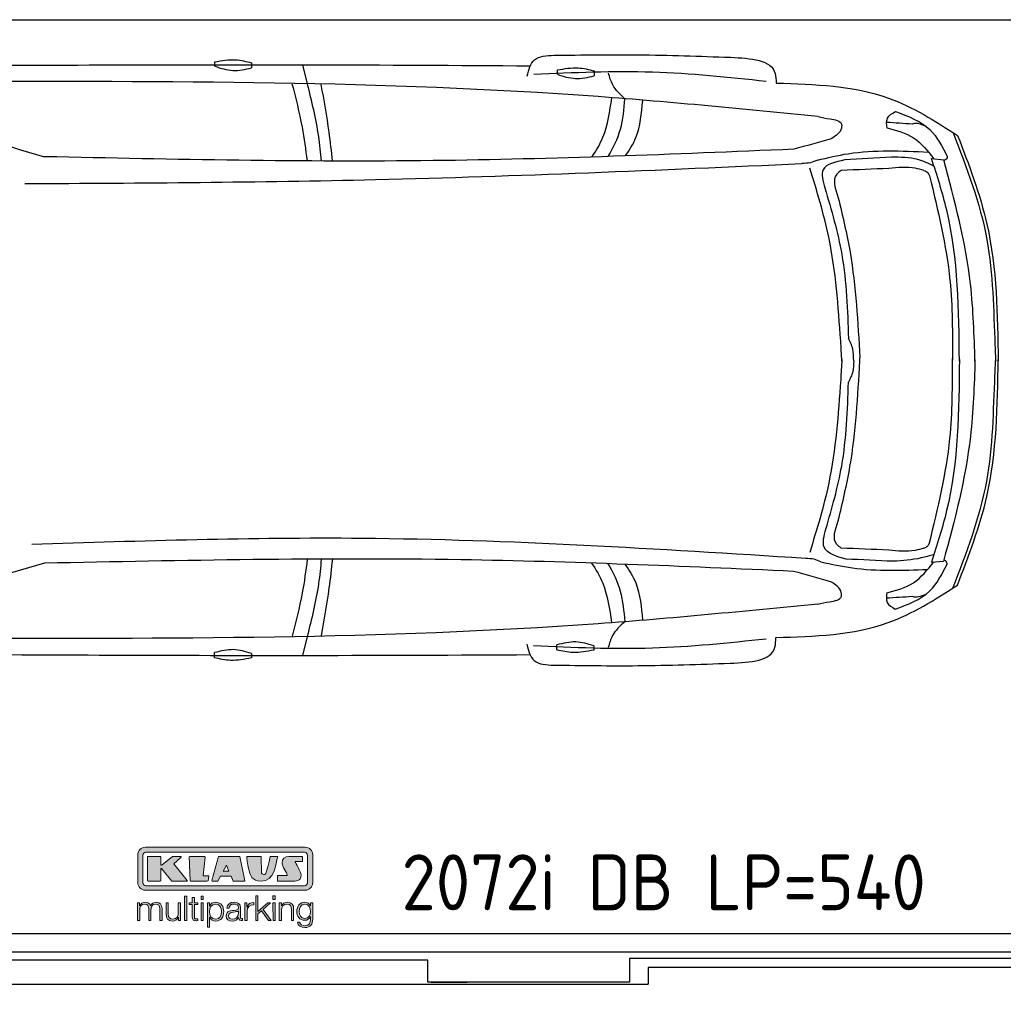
# Model space of a CAD drawing. Header units: millimetres. Extents: x 705 to 7297, y -172 to 6120.
# Tile 2 of 4: x 2917 to 5822, y -172 to 2737. Entities that reach past the tile are written whole.
import ezdxf

# ---------------------------------------------------------------- set-up
doc = ezdxf.new("R2010")
doc.units = ezdxf.units.MM
doc.layers.get('0').update_dxf_attribs({"lineweight": 25})
doc.layers.add('Car', color=10, linetype='Continuous', lineweight=25)
doc.layers.add('Logo', color=7, linetype='Continuous')
doc.styles.add('Aktuell-DIN', font='arial.ttf')

# ---------------------------------------------------------------- blocks, each defined once
blk = doc.blocks.new('KLAUS')
at = {"layer": 'Logo', "true_color": 0x7b7b7a}
h = blk.add_hatch(color=8, dxfattribs=at)
h.dxf.hatch_style = 2
edge = h.paths.add_edge_path()
edge.add_spline(control_points=[(3.6, 29.09), (2.88, 29.09), (2.3, 28.51), (2.3, 27.8), (2.3, 27.8), (2.3, 16.11), (2.3, 16.11), (2.3, 15.39), (2.88, 14.81), (3.6, 14.81), (3.6, 14.81), (71.16, 14.81), (71.16, 14.81), (71.88, 14.81), (72.46, 15.39), (72.46, 16.11), (72.46, 16.11), (72.46, 27.8), (72.46, 27.8), (72.46, 28.51), (71.88, 29.09), (71.16, 29.09), (71.16, 29.09), (3.6, 29.09), (3.6, 29.09), (3.6, 29.09), (3.6, 29.09), (3.6, 29.09)], knot_values=[0, 0, 0, 0, 1, 1, 1, 2, 2, 2, 3, 3, 3, 4, 4, 4, 5, 5, 5, 6, 6, 6, 7, 7, 7, 8, 8, 8, 9, 9, 9, 9], degree=3, periodic=0)
edge = h.paths.add_edge_path()
edge.add_spline(control_points=[(3.35, 31.23), (3.35, 31.23), (71.47, 31.23), (71.47, 31.23), (73.26, 31.23), (74.71, 29.77), (74.71, 27.99), (74.71, 27.99), (74.71, 16.17), (74.71, 16.17), (74.71, 14.38), (73.26, 12.93), (71.47, 12.93), (71.47, 12.93), (3.35, 12.93), (3.35, 12.93), (1.56, 12.93), (0.11, 14.38), (0.11, 16.17), (0.11, 16.17), (0.11, 27.99), (0.11, 27.99), (0.11, 29.77), (1.56, 31.23), (3.35, 31.23), (3.35, 31.23), (3.35, 31.23), (3.35, 31.23)], knot_values=[0, 0, 0, 0, 1, 1, 1, 2, 2, 2, 3, 3, 3, 4, 4, 4, 5, 5, 5, 6, 6, 6, 7, 7, 7, 8, 8, 8, 9, 9, 9, 9], degree=3, periodic=0)
h = blk.add_hatch(color=8, dxfattribs=at)
h.dxf.hatch_style = 2
edge = h.paths.add_edge_path()
edge.add_spline(control_points=[(4.5, 27.33), (4.5, 27.33), (9.7, 27.33), (9.7, 27.33), (9.84, 27.33), (9.96, 27.22), (9.96, 27.08), (9.96, 27.08), (9.96, 23.69), (9.96, 23.69), (9.96, 23.69), (9.94, 23.64), (10.04, 23.59), (10.14, 23.53), (10.2, 23.57), (10.2, 23.57), (10.2, 23.57), (10.51, 23.75), (10.51, 23.75), (10.51, 23.75), (14.94, 27.33), (14.94, 27.33), (14.94, 27.33), (18.41, 27.33), (18.41, 27.33), (18.41, 27.33), (18.49, 27.33), (18.56, 27.2), (18.65, 27.04), (18.53, 26.91), (18.53, 26.91), (18.53, 26.91), (15.49, 24.11), (15.49, 24.11), (15.49, 24.11), (21.14, 17.06), (21.14, 17.06), (21.14, 17.06), (21.13, 16.91), (21.13, 16.91), (21.08, 16.84), (20.99, 16.82), (20.99, 16.82), (20.99, 16.82), (14.7, 16.82), (14.7, 16.82), (14.7, 16.82), (10.26, 22.17), (10.26, 22.17), (10.26, 22.17), (10.19, 22.24), (10.08, 22.21), (9.97, 22.18), (9.96, 22.11), (9.96, 22.11), (9.96, 22.11), (9.96, 17.08), (9.96, 17.08), (9.96, 16.94), (9.84, 16.82), (9.7, 16.82), (9.7, 16.82), (4.5, 16.82), (4.5, 16.82), (4.36, 16.82), (4.25, 16.94), (4.25, 17.08), (4.25, 17.08), (4.25, 27.08), (4.25, 27.08), (4.25, 27.22), (4.36, 27.33), (4.5, 27.33), (4.5, 27.33), (4.5, 27.33), (4.5, 27.33)], knot_values=[0, 0, 0, 0, 1, 1, 1, 2, 2, 2, 3, 3, 3, 4, 4, 4, 5, 5, 5, 6, 6, 6, 7, 7, 7, 8, 8, 8, 9, 9, 9, 10, 10, 10, 11, 11, 11, 12, 12, 12, 13, 13, 13, 14, 14, 14, 15, 15, 15, 16, 16, 16, 17, 17, 17, 18, 18, 18, 19, 19, 19, 20, 20, 20, 21, 21, 21, 22, 22, 22, 23, 23, 23, 24, 24, 24, 25, 25, 25, 25], degree=3, periodic=0)
h = blk.add_hatch(color=8, dxfattribs=at)
h.dxf.hatch_style = 2
h.paths.add_polyline_path([(22.42, 17.06), (21.97, 27.15), (22.24, 27.33), (28.55, 27.33), (28.86, 26.97), (28.01, 19.08), (30.26, 19.07), (30.44, 18.95), (30.08, 16.95), (29.49, 16.82), (22.6, 16.82)])
h = blk.add_hatch(color=8, dxfattribs=at)
h.paths.add_polyline_path([(36.52, 21.01), (38.93, 21.01), (37.87, 23.57)])
h.paths.add_polyline_path([(34.52, 27.33), (43.65, 27.33), (45.76, 16.94), (45.57, 16.82), (40.83, 16.82), (39.89, 18.95), (35.42, 18.95), (34.27, 16.82), (31.78, 16.82), (31.66, 17)])
h = blk.add_hatch(color=8, dxfattribs=at)
h.dxf.hatch_style = 2
edge = h.paths.add_edge_path()
edge.add_spline(control_points=[(52.69, 27.32), (52.69, 27.32), (52.88, 20.14), (52.88, 20.14), (53.01, 19.89), (53.2, 19.77), (53.43, 19.71), (53.91, 19.59), (54.43, 19.57), (54.64, 20.03), (55.23, 21.34), (56.27, 25.45), (56.6, 27.33), (56.6, 27.33), (59.77, 27.33), (59.77, 27.33), (58.77, 23.9), (58.56, 16.82), (52.63, 16.76), (48.72, 16.72), (48.01, 19.35), (47.27, 22.24), (46.89, 23.68), (46.54, 27.33), (46.54, 27.33), (46.54, 27.33), (52.69, 27.32), (52.69, 27.32), (52.69, 27.32), (52.69, 27.32), (52.69, 27.32)], knot_values=[0, 0, 0, 0, 1, 1, 1, 2, 2, 2, 3, 3, 3, 4, 4, 4, 5, 5, 5, 6, 6, 6, 7, 7, 7, 8, 8, 8, 9, 9, 9, 10, 10, 10, 10], degree=3, periodic=0)
h = blk.add_hatch(color=8, dxfattribs=at)
h.dxf.hatch_style = 2
edge = h.paths.add_edge_path()
edge.add_spline(control_points=[(64.46, 27.33), (64.46, 27.33), (70.31, 27.33), (70.31, 27.33), (70.31, 26.52), (70.31, 26.02), (70.31, 25.12), (70.31, 25.12), (67.3, 25.12), (67.3, 25.12), (67.24, 25.04), (67.25, 25.11), (67.25, 24.91), (67.25, 24.88), (69.73, 20.38), (69.73, 19.57), (69.73, 16.4), (67.22, 16.81), (65.9, 16.82), (65.9, 16.82), (59.59, 16.82), (59.59, 16.82), (59.59, 17.76), (59.59, 18.23), (59.59, 19.14), (59.59, 19.14), (63.75, 19.14), (63.75, 19.14), (63.82, 19.22), (63.81, 19.11), (63.81, 19.31), (63.81, 20.32), (61.58, 23.06), (61.58, 24.63), (61.58, 26.33), (62.83, 27.34), (64.46, 27.33), (64.46, 27.33), (64.46, 27.33), (64.46, 27.33)], knot_values=[0, 0, 0, 0, 1, 1, 1, 2, 2, 2, 3, 3, 3, 4, 4, 4, 5, 5, 5, 6, 6, 6, 7, 7, 7, 8, 8, 8, 9, 9, 9, 10, 10, 10, 11, 11, 11, 12, 12, 12, 13, 13, 13, 13], degree=3, periodic=0)
at = {"layer": 'Logo', "true_color": 0xef7c00}
h = blk.add_hatch(color=30, dxfattribs=at)
h.dxf.hatch_style = 2
h.paths.add_polyline_path([(20.07, 0), (20.99, 0), (20.99, 10.45), (20.07, 10.45)])
h = blk.add_hatch(color=30, dxfattribs=at)
h.dxf.hatch_style = 2
edge = h.paths.add_edge_path()
edge.add_spline(control_points=[(24.22, 9.82), (24.22, 9.82), (23.3, 9.82), (23.3, 9.82), (23.3, 9.82), (23.3, 7.55), (23.3, 7.55), (23.3, 7.55), (21.98, 7.55), (21.98, 7.55), (21.98, 7.55), (21.98, 6.78), (21.98, 6.78), (21.98, 6.78), (23.3, 6.78), (23.3, 6.78), (23.3, 6.78), (23.3, 1.61), (23.3, 1.61), (23.28, 0.32), (23.71, -0.09), (24.94, -0.09), (25.22, -0.09), (25.48, -0.06), (25.76, -0.06), (25.76, -0.06), (25.76, 0.73), (25.76, 0.73), (25.5, 0.7), (25.23, 0.69), (24.97, 0.69), (24.31, 0.73), (24.22, 1.08), (24.22, 1.68), (24.22, 1.68), (24.22, 6.78), (24.22, 6.78), (24.22, 6.78), (25.76, 6.78), (25.76, 6.78), (25.76, 6.78), (25.76, 7.55), (25.76, 7.55), (25.76, 7.55), (24.22, 7.55), (24.22, 7.55), (24.22, 7.55), (24.22, 9.82), (24.22, 9.82), (24.22, 9.82), (24.22, 9.82), (24.22, 9.82)], knot_values=[0, 0, 0, 0, 1, 1, 1, 2, 2, 2, 3, 3, 3, 4, 4, 4, 5, 5, 5, 6, 6, 6, 7, 7, 7, 8, 8, 8, 9, 9, 9, 10, 10, 10, 11, 11, 11, 12, 12, 12, 13, 13, 13, 14, 14, 14, 15, 15, 15, 16, 16, 16, 17, 17, 17, 17], degree=3, periodic=0)
h = blk.add_hatch(color=30, dxfattribs=at)
h.paths.add_polyline_path([(27.1, 0), (28.03, 0), (28.03, 7.55), (27.1, 7.55)])
h.paths.add_polyline_path([(27.1, 8.98), (28.03, 8.98), (28.03, 10.45), (27.1, 10.45)])
h = blk.add_hatch(color=30, dxfattribs=at)
h.dxf.hatch_style = 2
h.paths.add_polyline_path([(50.4, 0), (51.32, 0), (51.32, 2.87), (52.82, 4.11), (55.8, 0), (56.96, 0), (53.52, 4.76), (56.74, 7.55), (55.51, 7.55), (51.32, 3.89), (51.32, 10.45), (50.4, 10.45)])
h = blk.add_hatch(color=30, dxfattribs=at)
h.paths.add_polyline_path([(57.74, 0), (58.66, 0), (58.66, 7.55), (57.74, 7.55)])
h.paths.add_polyline_path([(57.74, 8.98), (58.66, 8.98), (58.66, 10.45), (57.74, 10.45)])
h = blk.add_hatch(color=30, dxfattribs=at)
h.dxf.hatch_style = 2
edge = h.paths.add_edge_path()
edge.add_spline(control_points=[(0, 0), (0, 0), (0.92, 0), (0.92, 0), (0.92, 0), (0.92, 4.22), (0.92, 4.22), (0.94, 5.8), (1.58, 7), (3.18, 7), (4.35, 7), (4.77, 6.15), (4.76, 5.12), (4.76, 5.12), (4.76, 0), (4.76, 0), (4.76, 0), (5.68, 0), (5.68, 0), (5.68, 0), (5.68, 4.27), (5.68, 4.27), (5.68, 5.68), (6.14, 7), (7.73, 7), (9.05, 7), (9.52, 6.32), (9.52, 5.08), (9.52, 5.08), (9.52, 0), (9.52, 0), (9.52, 0), (10.44, 0), (10.44, 0), (10.44, 0), (10.44, 5.12), (10.44, 5.12), (10.44, 6.91), (9.59, 7.77), (7.94, 7.77), (6.94, 7.77), (5.99, 7.29), (5.54, 6.3), (5.26, 7.29), (4.36, 7.77), (3.37, 7.77), (2.17, 7.77), (1.38, 7.19), (0.89, 6.28), (0.89, 6.28), (0.85, 6.28), (0.85, 6.28), (0.85, 6.28), (0.85, 7.55), (0.85, 7.55), (0.85, 7.55), (0, 7.55), (0, 7.55), (0, 7.55), (0, 0), (0, 0), (0, 0), (0, 0), (0, 0)], knot_values=[0, 0, 0, 0, 1, 1, 1, 2, 2, 2, 3, 3, 3, 4, 4, 4, 5, 5, 5, 6, 6, 6, 7, 7, 7, 8, 8, 8, 9, 9, 9, 10, 10, 10, 11, 11, 11, 12, 12, 12, 13, 13, 13, 14, 14, 14, 15, 15, 15, 16, 16, 16, 17, 17, 17, 18, 18, 18, 19, 19, 19, 20, 20, 20, 21, 21, 21, 21], degree=3, periodic=0)
h = blk.add_hatch(color=30, dxfattribs=at)
h.dxf.hatch_style = 2
edge = h.paths.add_edge_path()
edge.add_spline(control_points=[(18.31, 7.55), (18.31, 7.55), (17.39, 7.55), (17.39, 7.55), (17.39, 7.55), (17.39, 3.59), (17.39, 3.59), (17.39, 2.05), (16.7, 0.56), (15.12, 0.56), (13.66, 0.56), (13.15, 1.27), (13.1, 2.64), (13.1, 2.64), (13.1, 7.55), (13.1, 7.55), (13.1, 7.55), (12.18, 7.55), (12.18, 7.55), (12.18, 7.55), (12.18, 2.65), (12.18, 2.65), (12.18, 0.89), (12.93, -0.22), (14.83, -0.22), (15.96, -0.22), (16.95, 0.35), (17.44, 1.36), (17.44, 1.36), (17.47, 1.36), (17.47, 1.36), (17.47, 1.36), (17.47, 0), (17.47, 0), (17.47, 0), (18.31, 0), (18.31, 0), (18.31, 0), (18.31, 7.55), (18.31, 7.55), (18.31, 7.55), (18.31, 7.55), (18.31, 7.55)], knot_values=[0, 0, 0, 0, 1, 1, 1, 2, 2, 2, 3, 3, 3, 4, 4, 4, 5, 5, 5, 6, 6, 6, 7, 7, 7, 8, 8, 8, 9, 9, 9, 10, 10, 10, 11, 11, 11, 12, 12, 12, 13, 13, 13, 14, 14, 14, 14], degree=3, periodic=0)
h = blk.add_hatch(color=30, dxfattribs=at)
edge = h.paths.add_edge_path()
edge.add_spline(control_points=[(35.84, 3.78), (35.84, 2.21), (35.12, 0.56), (33.37, 0.56), (31.4, 0.56), (30.72, 2.21), (30.72, 3.78), (30.72, 5.49), (31.33, 7), (33.37, 7), (35.12, 7), (35.84, 5.34), (35.84, 3.78), (35.84, 3.78), (35.84, 3.78), (35.84, 3.78)], knot_values=[0, 0, 0, 0, 1, 1, 1, 2, 2, 2, 3, 3, 3, 4, 4, 4, 5, 5, 5, 5], degree=3, periodic=0)
edge = h.paths.add_edge_path()
edge.add_spline(control_points=[(29.79, -2.8), (29.79, -2.8), (30.72, -2.8), (30.72, -2.8), (30.72, -2.8), (30.72, 1.43), (30.72, 1.43), (30.72, 1.43), (30.74, 1.43), (30.74, 1.43), (31.14, 0.35), (32.24, -0.22), (33.37, -0.22), (35.66, -0.22), (36.76, 1.64), (36.76, 3.78), (36.76, 5.91), (35.66, 7.77), (33.37, 7.77), (32.15, 7.77), (31.1, 7.14), (30.67, 6.12), (30.67, 6.12), (30.64, 6.12), (30.64, 6.12), (30.64, 6.12), (30.64, 7.55), (30.64, 7.55), (30.64, 7.55), (29.79, 7.55), (29.79, 7.55), (29.79, 7.55), (29.79, -2.8), (29.79, -2.8), (29.79, -2.8), (29.79, -2.8), (29.79, -2.8)], knot_values=[0, 0, 0, 0, 1, 1, 1, 2, 2, 2, 3, 3, 3, 4, 4, 4, 5, 5, 5, 6, 6, 6, 7, 7, 7, 8, 8, 8, 9, 9, 9, 10, 10, 10, 11, 11, 11, 12, 12, 12, 12], degree=3, periodic=0)
h = blk.add_hatch(color=30, dxfattribs=at)
edge = h.paths.add_edge_path()
edge.add_spline(control_points=[(43.03, 2.93), (43.04, 1.45), (41.8, 0.56), (40.39, 0.56), (39.53, 0.56), (38.71, 1.13), (38.71, 2.05), (38.71, 3.53), (40.66, 3.51), (42.22, 3.79), (42.47, 3.84), (42.88, 3.91), (43, 4.13), (43, 4.13), (43.03, 4.13), (43.03, 4.13), (43.03, 4.13), (43.03, 2.93), (43.03, 2.93), (43.03, 2.93), (43.03, 2.93), (43.03, 2.93)], knot_values=[0, 0, 0, 0, 1, 1, 1, 2, 2, 2, 3, 3, 3, 4, 4, 4, 5, 5, 5, 6, 6, 6, 7, 7, 7, 7], degree=3, periodic=0)
edge = h.paths.add_edge_path()
edge.add_spline(control_points=[(39.03, 5.24), (39.06, 6.47), (39.91, 7), (41.05, 7), (42.14, 7), (43.03, 6.69), (43.03, 5.45), (43.03, 4.61), (42.6, 4.51), (41.84, 4.42), (39.85, 4.19), (37.79, 4.11), (37.79, 1.99), (37.79, 0.47), (38.93, -0.22), (40.32, -0.22), (41.77, -0.22), (42.43, 0.34), (43.07, 1.32), (43.07, 1.32), (43.1, 1.32), (43.1, 1.32), (43.1, 0.53), (43.25, 0), (44.19, 0), (44.43, 0), (44.58, 0.01), (44.79, 0.06), (44.79, 0.06), (44.79, 0.83), (44.79, 0.83), (44.71, 0.81), (44.6, 0.78), (44.49, 0.78), (44.13, 0.78), (43.95, 0.98), (43.95, 1.33), (43.95, 1.33), (43.95, 5.34), (43.95, 5.34), (43.95, 7.36), (42.5, 7.77), (41.17, 7.77), (39.44, 7.77), (38.2, 7.01), (38.11, 5.24), (38.11, 5.24), (39.03, 5.24), (39.03, 5.24), (39.03, 5.24), (39.03, 5.24), (39.03, 5.24)], knot_values=[0, 0, 0, 0, 1, 1, 1, 2, 2, 2, 3, 3, 3, 4, 4, 4, 5, 5, 5, 6, 6, 6, 7, 7, 7, 8, 8, 8, 9, 9, 9, 10, 10, 10, 11, 11, 11, 12, 12, 12, 13, 13, 13, 14, 14, 14, 15, 15, 15, 16, 16, 16, 17, 17, 17, 17], degree=3, periodic=0)
h = blk.add_hatch(color=30, dxfattribs=at)
h.dxf.hatch_style = 2
edge = h.paths.add_edge_path()
edge.add_spline(control_points=[(45.79, 0), (45.79, 0), (46.71, 0), (46.71, 0), (46.71, 0), (46.71, 4.03), (46.71, 4.03), (46.71, 5.59), (47.85, 6.82), (49.52, 6.73), (49.52, 6.73), (49.52, 7.66), (49.52, 7.66), (48.16, 7.72), (47.14, 7), (46.67, 5.78), (46.67, 5.78), (46.64, 5.78), (46.64, 5.78), (46.64, 5.78), (46.64, 7.55), (46.64, 7.55), (46.64, 7.55), (45.79, 7.55), (45.79, 7.55), (45.79, 7.55), (45.79, 0), (45.79, 0), (45.79, 0), (45.79, 0), (45.79, 0)], knot_values=[0, 0, 0, 0, 1, 1, 1, 2, 2, 2, 3, 3, 3, 4, 4, 4, 5, 5, 5, 6, 6, 6, 7, 7, 7, 8, 8, 8, 9, 9, 9, 10, 10, 10, 10], degree=3, periodic=0)
h = blk.add_hatch(color=30, dxfattribs=at)
h.dxf.hatch_style = 2
edge = h.paths.add_edge_path()
edge.add_spline(control_points=[(60.41, 0), (60.41, 0), (61.33, 0), (61.33, 0), (61.33, 0), (61.33, 4.41), (61.33, 4.41), (61.36, 5.89), (62.24, 7), (63.7, 7), (65.2, 7), (65.62, 6.02), (65.62, 4.71), (65.62, 4.71), (65.62, 0), (65.62, 0), (65.62, 0), (66.54, 0), (66.54, 0), (66.54, 0), (66.54, 4.86), (66.54, 4.86), (66.54, 6.66), (65.9, 7.77), (63.78, 7.77), (62.71, 7.77), (61.7, 7.16), (61.36, 6.25), (61.36, 6.25), (61.33, 6.25), (61.33, 6.25), (61.33, 6.25), (61.33, 7.55), (61.33, 7.55), (61.33, 7.55), (60.41, 7.55), (60.41, 7.55), (60.41, 7.55), (60.41, 0), (60.41, 0), (60.41, 0), (60.41, 0), (60.41, 0)], knot_values=[0, 0, 0, 0, 1, 1, 1, 2, 2, 2, 3, 3, 3, 4, 4, 4, 5, 5, 5, 6, 6, 6, 7, 7, 7, 8, 8, 8, 9, 9, 9, 10, 10, 10, 11, 11, 11, 12, 12, 12, 13, 13, 13, 14, 14, 14, 14], degree=3, periodic=0)
h = blk.add_hatch(color=30, dxfattribs=at)
edge = h.paths.add_edge_path()
edge.add_spline(control_points=[(71.32, 0.86), (69.62, 0.86), (68.83, 2.34), (68.83, 3.86), (68.83, 5.43), (69.56, 7), (71.32, 7), (73.06, 7), (73.75, 5.34), (73.75, 3.86), (73.75, 2.33), (72.91, 0.86), (71.32, 0.86), (71.32, 0.86), (71.32, 0.86), (71.32, 0.86)], knot_values=[0, 0, 0, 0, 1, 1, 1, 2, 2, 2, 3, 3, 3, 4, 4, 4, 5, 5, 5, 5], degree=3, periodic=0)
edge = h.paths.add_edge_path()
edge.add_spline(control_points=[(74.67, 7.55), (74.67, 7.55), (73.75, 7.55), (73.75, 7.55), (73.75, 7.55), (73.75, 6.25), (73.75, 6.25), (73.75, 6.25), (73.72, 6.25), (73.72, 6.25), (73.35, 7.09), (72.41, 7.77), (71.32, 7.77), (69.13, 7.77), (67.9, 6.05), (67.9, 3.97), (67.9, 1.82), (68.9, 0.09), (71.32, 0.09), (72.4, 0.09), (73.29, 0.72), (73.72, 1.64), (73.72, 1.64), (73.75, 1.64), (73.75, 1.64), (73.75, 1.64), (73.75, 0.61), (73.75, 0.61), (73.75, -1.23), (73.01, -2.24), (71.32, -2.24), (70.29, -2.24), (69.31, -1.85), (69.1, -0.73), (69.1, -0.73), (68.18, -0.73), (68.18, -0.73), (68.31, -2.34), (69.81, -3.02), (71.32, -3.02), (73.79, -3.02), (74.65, -1.64), (74.67, 0.61), (74.67, 0.61), (74.67, 7.55), (74.67, 7.55), (74.67, 7.55), (74.67, 7.55), (74.67, 7.55)], knot_values=[0, 0, 0, 0, 1, 1, 1, 2, 2, 2, 3, 3, 3, 4, 4, 4, 5, 5, 5, 6, 6, 6, 7, 7, 7, 8, 8, 8, 9, 9, 9, 10, 10, 10, 11, 11, 11, 12, 12, 12, 13, 13, 13, 14, 14, 14, 15, 15, 15, 16, 16, 16, 16], degree=3, periodic=0)
at = {"layer": 'Logo', "lineweight": 0}
for points in [[(22.42, 17.06), (21.97, 27.15), (22.24, 27.33), (28.55, 27.33), (28.86, 26.97), (28.01, 19.08), (30.26, 19.07), (30.44, 18.95), (30.08, 16.95), (29.49, 16.82), (22.6, 16.82), (22.42, 17.06), (22.42, 17.06)], [(34.52, 27.33), (43.65, 27.33), (45.76, 16.94), (45.57, 16.82), (40.83, 16.82), (39.89, 18.95), (35.42, 18.95), (34.27, 16.82), (31.78, 16.82), (31.66, 17), (34.52, 27.33), (34.52, 27.33)], [(36.52, 21.01), (38.93, 21.01), (37.87, 23.57), (36.52, 21.01), (36.52, 21.01)], [(20.07, 0), (20.99, 0), (20.99, 10.45), (20.07, 10.45), (20.07, 0), (20.07, 0)], [(27.1, 8.98), (28.03, 8.98), (28.03, 10.45), (27.1, 10.45), (27.1, 8.98), (27.1, 8.98)], [(50.4, 0), (51.32, 0), (51.32, 2.87), (52.82, 4.11), (55.8, 0), (56.96, 0), (53.52, 4.76), (56.74, 7.55), (55.51, 7.55), (51.32, 3.89), (51.32, 10.45), (50.4, 10.45), (50.4, 0), (50.4, 0)], [(57.74, 8.98), (58.66, 8.98), (58.66, 10.45), (57.74, 10.45), (57.74, 8.98), (57.74, 8.98)], [(27.1, 0), (28.03, 0), (28.03, 7.55), (27.1, 7.55), (27.1, 0), (27.1, 0)], [(57.74, 0), (58.66, 0), (58.66, 7.55), (57.74, 7.55), (57.74, 0), (57.74, 0)]]:
    blk.add_lwpolyline(points, dxfattribs=at)
for points, knots in [([(3.35, 31.23), (3.35, 31.23), (71.47, 31.23), (71.47, 31.23), (73.26, 31.23), (74.71, 29.77), (74.71, 27.99), (74.71, 27.99), (74.71, 16.17), (74.71, 16.17), (74.71, 14.38), (73.26, 12.93), (71.47, 12.93), (71.47, 12.93), (3.35, 12.93), (3.35, 12.93), (1.56, 12.93), (0.11, 14.38), (0.11, 16.17), (0.11, 16.17), (0.11, 27.99), (0.11, 27.99), (0.11, 29.77), (1.56, 31.23), (3.35, 31.23), (3.35, 31.23), (3.35, 31.23), (3.35, 31.23)], [0, 0, 0, 0, 1, 1, 1, 2, 2, 2, 3, 3, 3, 4, 4, 4, 5, 5, 5, 6, 6, 6, 7, 7, 7, 8, 8, 8, 9, 9, 9, 9]), ([(3.6, 29.09), (2.88, 29.09), (2.3, 28.51), (2.3, 27.8), (2.3, 27.8), (2.3, 16.11), (2.3, 16.11), (2.3, 15.39), (2.88, 14.81), (3.6, 14.81), (3.6, 14.81), (71.16, 14.81), (71.16, 14.81), (71.88, 14.81), (72.46, 15.39), (72.46, 16.11), (72.46, 16.11), (72.46, 27.8), (72.46, 27.8), (72.46, 28.51), (71.88, 29.09), (71.16, 29.09), (71.16, 29.09), (3.6, 29.09), (3.6, 29.09), (3.6, 29.09), (3.6, 29.09), (3.6, 29.09)], [0, 0, 0, 0, 1, 1, 1, 2, 2, 2, 3, 3, 3, 4, 4, 4, 5, 5, 5, 6, 6, 6, 7, 7, 7, 8, 8, 8, 9, 9, 9, 9]), ([(4.5, 27.33), (4.5, 27.33), (9.7, 27.33), (9.7, 27.33), (9.84, 27.33), (9.96, 27.22), (9.96, 27.08), (9.96, 27.08), (9.96, 23.69), (9.96, 23.69), (9.96, 23.69), (9.94, 23.64), (10.04, 23.59), (10.14, 23.53), (10.2, 23.57), (10.2, 23.57), (10.2, 23.57), (10.51, 23.75), (10.51, 23.75), (10.51, 23.75), (14.94, 27.33), (14.94, 27.33), (14.94, 27.33), (18.41, 27.33), (18.41, 27.33), (18.41, 27.33), (18.49, 27.33), (18.56, 27.2), (18.65, 27.04), (18.53, 26.91), (18.53, 26.91), (18.53, 26.91), (15.49, 24.11), (15.49, 24.11), (15.49, 24.11), (21.14, 17.06), (21.14, 17.06), (21.14, 17.06), (21.13, 16.91), (21.13, 16.91), (21.08, 16.84), (20.99, 16.82), (20.99, 16.82), (20.99, 16.82), (14.7, 16.82), (14.7, 16.82), (14.7, 16.82), (10.26, 22.17), (10.26, 22.17), (10.26, 22.17), (10.19, 22.24), (10.08, 22.21), (9.97, 22.18), (9.96, 22.11), (9.96, 22.11), (9.96, 22.11), (9.96, 17.08), (9.96, 17.08), (9.96, 16.94), (9.84, 16.82), (9.7, 16.82), (9.7, 16.82), (4.5, 16.82), (4.5, 16.82), (4.36, 16.82), (4.25, 16.94), (4.25, 17.08), (4.25, 17.08), (4.25, 27.08), (4.25, 27.08), (4.25, 27.22), (4.36, 27.33), (4.5, 27.33), (4.5, 27.33), (4.5, 27.33), (4.5, 27.33)], [0, 0, 0, 0, 1, 1, 1, 2, 2, 2, 3, 3, 3, 4, 4, 4, 5, 5, 5, 6, 6, 6, 7, 7, 7, 8, 8, 8, 9, 9, 9, 10, 10, 10, 11, 11, 11, 12, 12, 12, 13, 13, 13, 14, 14, 14, 15, 15, 15, 16, 16, 16, 17, 17, 17, 18, 18, 18, 19, 19, 19, 20, 20, 20, 21, 21, 21, 22, 22, 22, 23, 23, 23, 24, 24, 24, 25, 25, 25, 25]), ([(52.69, 27.32), (52.69, 27.32), (52.88, 20.14), (52.88, 20.14), (53.01, 19.89), (53.2, 19.77), (53.43, 19.71), (53.91, 19.59), (54.43, 19.57), (54.64, 20.03), (55.23, 21.34), (56.27, 25.45), (56.6, 27.33), (56.6, 27.33), (59.77, 27.33), (59.77, 27.33), (58.77, 23.9), (58.56, 16.82), (52.63, 16.76), (48.72, 16.72), (48.01, 19.35), (47.27, 22.24), (46.89, 23.68), (46.54, 27.33), (46.54, 27.33), (46.54, 27.33), (52.69, 27.32), (52.69, 27.32), (52.69, 27.32), (52.69, 27.32), (52.69, 27.32)], [0, 0, 0, 0, 1, 1, 1, 2, 2, 2, 3, 3, 3, 4, 4, 4, 5, 5, 5, 6, 6, 6, 7, 7, 7, 8, 8, 8, 9, 9, 9, 10, 10, 10, 10]), ([(64.46, 27.33), (64.46, 27.33), (70.31, 27.33), (70.31, 27.33), (70.31, 26.52), (70.31, 26.02), (70.31, 25.12), (70.31, 25.12), (67.3, 25.12), (67.3, 25.12), (67.24, 25.04), (67.25, 25.11), (67.25, 24.91), (67.25, 24.88), (69.73, 20.38), (69.73, 19.57), (69.73, 16.4), (67.22, 16.81), (65.9, 16.82), (65.9, 16.82), (59.59, 16.82), (59.59, 16.82), (59.59, 17.76), (59.59, 18.23), (59.59, 19.14), (59.59, 19.14), (63.75, 19.14), (63.75, 19.14), (63.82, 19.22), (63.81, 19.11), (63.81, 19.31), (63.81, 20.32), (61.58, 23.06), (61.58, 24.63), (61.58, 26.33), (62.83, 27.34), (64.46, 27.33), (64.46, 27.33), (64.46, 27.33), (64.46, 27.33)], [0, 0, 0, 0, 1, 1, 1, 2, 2, 2, 3, 3, 3, 4, 4, 4, 5, 5, 5, 6, 6, 6, 7, 7, 7, 8, 8, 8, 9, 9, 9, 10, 10, 10, 11, 11, 11, 12, 12, 12, 13, 13, 13, 13]), ([(24.22, 9.82), (24.22, 9.82), (23.3, 9.82), (23.3, 9.82), (23.3, 9.82), (23.3, 7.55), (23.3, 7.55), (23.3, 7.55), (21.98, 7.55), (21.98, 7.55), (21.98, 7.55), (21.98, 6.78), (21.98, 6.78), (21.98, 6.78), (23.3, 6.78), (23.3, 6.78), (23.3, 6.78), (23.3, 1.61), (23.3, 1.61), (23.28, 0.32), (23.71, -0.09), (24.94, -0.09), (25.22, -0.09), (25.48, -0.06), (25.76, -0.06), (25.76, -0.06), (25.76, 0.73), (25.76, 0.73), (25.5, 0.7), (25.23, 0.69), (24.97, 0.69), (24.31, 0.73), (24.22, 1.08), (24.22, 1.68), (24.22, 1.68), (24.22, 6.78), (24.22, 6.78), (24.22, 6.78), (25.76, 6.78), (25.76, 6.78), (25.76, 6.78), (25.76, 7.55), (25.76, 7.55), (25.76, 7.55), (24.22, 7.55), (24.22, 7.55), (24.22, 7.55), (24.22, 9.82), (24.22, 9.82), (24.22, 9.82), (24.22, 9.82), (24.22, 9.82)], [0, 0, 0, 0, 1, 1, 1, 2, 2, 2, 3, 3, 3, 4, 4, 4, 5, 5, 5, 6, 6, 6, 7, 7, 7, 8, 8, 8, 9, 9, 9, 10, 10, 10, 11, 11, 11, 12, 12, 12, 13, 13, 13, 14, 14, 14, 15, 15, 15, 16, 16, 16, 17, 17, 17, 17]), ([(0, 0), (0, 0), (0.92, 0), (0.92, 0), (0.92, 0), (0.92, 4.22), (0.92, 4.22), (0.94, 5.8), (1.58, 7), (3.18, 7), (4.35, 7), (4.77, 6.15), (4.76, 5.12), (4.76, 5.12), (4.76, 0), (4.76, 0), (4.76, 0), (5.68, 0), (5.68, 0), (5.68, 0), (5.68, 4.27), (5.68, 4.27), (5.68, 5.68), (6.14, 7), (7.73, 7), (9.05, 7), (9.52, 6.32), (9.52, 5.08), (9.52, 5.08), (9.52, 0), (9.52, 0), (9.52, 0), (10.44, 0), (10.44, 0), (10.44, 0), (10.44, 5.12), (10.44, 5.12), (10.44, 6.91), (9.59, 7.77), (7.94, 7.77), (6.94, 7.77), (5.99, 7.29), (5.54, 6.3), (5.26, 7.29), (4.36, 7.77), (3.37, 7.77), (2.17, 7.77), (1.38, 7.19), (0.89, 6.28), (0.89, 6.28), (0.85, 6.28), (0.85, 6.28), (0.85, 6.28), (0.85, 7.55), (0.85, 7.55), (0.85, 7.55), (0, 7.55), (0, 7.55), (0, 7.55), (0, 0), (0, 0), (0, 0), (0, 0), (0, 0)], [0, 0, 0, 0, 1, 1, 1, 2, 2, 2, 3, 3, 3, 4, 4, 4, 5, 5, 5, 6, 6, 6, 7, 7, 7, 8, 8, 8, 9, 9, 9, 10, 10, 10, 11, 11, 11, 12, 12, 12, 13, 13, 13, 14, 14, 14, 15, 15, 15, 16, 16, 16, 17, 17, 17, 18, 18, 18, 19, 19, 19, 20, 20, 20, 21, 21, 21, 21]), ([(18.31, 7.55), (18.31, 7.55), (17.39, 7.55), (17.39, 7.55), (17.39, 7.55), (17.39, 3.59), (17.39, 3.59), (17.39, 2.05), (16.7, 0.56), (15.12, 0.56), (13.66, 0.56), (13.15, 1.27), (13.1, 2.64), (13.1, 2.64), (13.1, 7.55), (13.1, 7.55), (13.1, 7.55), (12.18, 7.55), (12.18, 7.55), (12.18, 7.55), (12.18, 2.65), (12.18, 2.65), (12.18, 0.89), (12.93, -0.22), (14.83, -0.22), (15.96, -0.22), (16.95, 0.35), (17.44, 1.36), (17.44, 1.36), (17.47, 1.36), (17.47, 1.36), (17.47, 1.36), (17.47, 0), (17.47, 0), (17.47, 0), (18.31, 0), (18.31, 0), (18.31, 0), (18.31, 7.55), (18.31, 7.55), (18.31, 7.55), (18.31, 7.55), (18.31, 7.55)], [0, 0, 0, 0, 1, 1, 1, 2, 2, 2, 3, 3, 3, 4, 4, 4, 5, 5, 5, 6, 6, 6, 7, 7, 7, 8, 8, 8, 9, 9, 9, 10, 10, 10, 11, 11, 11, 12, 12, 12, 13, 13, 13, 14, 14, 14, 14]), ([(29.79, -2.8), (29.79, -2.8), (30.72, -2.8), (30.72, -2.8), (30.72, -2.8), (30.72, 1.43), (30.72, 1.43), (30.72, 1.43), (30.74, 1.43), (30.74, 1.43), (31.14, 0.35), (32.24, -0.22), (33.37, -0.22), (35.66, -0.22), (36.76, 1.64), (36.76, 3.78), (36.76, 5.91), (35.66, 7.77), (33.37, 7.77), (32.15, 7.77), (31.1, 7.14), (30.67, 6.12), (30.67, 6.12), (30.64, 6.12), (30.64, 6.12), (30.64, 6.12), (30.64, 7.55), (30.64, 7.55), (30.64, 7.55), (29.79, 7.55), (29.79, 7.55), (29.79, 7.55), (29.79, -2.8), (29.79, -2.8), (29.79, -2.8), (29.79, -2.8), (29.79, -2.8)], [0, 0, 0, 0, 1, 1, 1, 2, 2, 2, 3, 3, 3, 4, 4, 4, 5, 5, 5, 6, 6, 6, 7, 7, 7, 8, 8, 8, 9, 9, 9, 10, 10, 10, 11, 11, 11, 12, 12, 12, 12]), ([(35.84, 3.78), (35.84, 2.21), (35.12, 0.56), (33.37, 0.56), (31.4, 0.56), (30.72, 2.21), (30.72, 3.78), (30.72, 5.49), (31.33, 7), (33.37, 7), (35.12, 7), (35.84, 5.34), (35.84, 3.78), (35.84, 3.78), (35.84, 3.78), (35.84, 3.78)], [0, 0, 0, 0, 1, 1, 1, 2, 2, 2, 3, 3, 3, 4, 4, 4, 5, 5, 5, 5]), ([(39.03, 5.24), (39.06, 6.47), (39.91, 7), (41.05, 7), (42.14, 7), (43.03, 6.69), (43.03, 5.45), (43.03, 4.61), (42.6, 4.51), (41.84, 4.42), (39.85, 4.19), (37.79, 4.11), (37.79, 1.99), (37.79, 0.47), (38.93, -0.22), (40.32, -0.22), (41.77, -0.22), (42.43, 0.34), (43.07, 1.32), (43.07, 1.32), (43.1, 1.32), (43.1, 1.32), (43.1, 0.53), (43.25, 0), (44.19, 0), (44.43, 0), (44.58, 0.01), (44.79, 0.06), (44.79, 0.06), (44.79, 0.83), (44.79, 0.83), (44.71, 0.81), (44.6, 0.78), (44.49, 0.78), (44.13, 0.78), (43.95, 0.98), (43.95, 1.33), (43.95, 1.33), (43.95, 5.34), (43.95, 5.34), (43.95, 7.36), (42.5, 7.77), (41.17, 7.77), (39.44, 7.77), (38.2, 7.01), (38.11, 5.24), (38.11, 5.24), (39.03, 5.24), (39.03, 5.24), (39.03, 5.24), (39.03, 5.24), (39.03, 5.24)], [0, 0, 0, 0, 1, 1, 1, 2, 2, 2, 3, 3, 3, 4, 4, 4, 5, 5, 5, 6, 6, 6, 7, 7, 7, 8, 8, 8, 9, 9, 9, 10, 10, 10, 11, 11, 11, 12, 12, 12, 13, 13, 13, 14, 14, 14, 15, 15, 15, 16, 16, 16, 17, 17, 17, 17]), ([(45.79, 0), (45.79, 0), (46.71, 0), (46.71, 0), (46.71, 0), (46.71, 4.03), (46.71, 4.03), (46.71, 5.59), (47.85, 6.82), (49.52, 6.73), (49.52, 6.73), (49.52, 7.66), (49.52, 7.66), (48.16, 7.72), (47.14, 7), (46.67, 5.78), (46.67, 5.78), (46.64, 5.78), (46.64, 5.78), (46.64, 5.78), (46.64, 7.55), (46.64, 7.55), (46.64, 7.55), (45.79, 7.55), (45.79, 7.55), (45.79, 7.55), (45.79, 0), (45.79, 0), (45.79, 0), (45.79, 0), (45.79, 0)], [0, 0, 0, 0, 1, 1, 1, 2, 2, 2, 3, 3, 3, 4, 4, 4, 5, 5, 5, 6, 6, 6, 7, 7, 7, 8, 8, 8, 9, 9, 9, 10, 10, 10, 10]), ([(60.41, 0), (60.41, 0), (61.33, 0), (61.33, 0), (61.33, 0), (61.33, 4.41), (61.33, 4.41), (61.36, 5.89), (62.24, 7), (63.7, 7), (65.2, 7), (65.62, 6.02), (65.62, 4.71), (65.62, 4.71), (65.62, 0), (65.62, 0), (65.62, 0), (66.54, 0), (66.54, 0), (66.54, 0), (66.54, 4.86), (66.54, 4.86), (66.54, 6.66), (65.9, 7.77), (63.78, 7.77), (62.71, 7.77), (61.7, 7.16), (61.36, 6.25), (61.36, 6.25), (61.33, 6.25), (61.33, 6.25), (61.33, 6.25), (61.33, 7.55), (61.33, 7.55), (61.33, 7.55), (60.41, 7.55), (60.41, 7.55), (60.41, 7.55), (60.41, 0), (60.41, 0), (60.41, 0), (60.41, 0), (60.41, 0)], [0, 0, 0, 0, 1, 1, 1, 2, 2, 2, 3, 3, 3, 4, 4, 4, 5, 5, 5, 6, 6, 6, 7, 7, 7, 8, 8, 8, 9, 9, 9, 10, 10, 10, 11, 11, 11, 12, 12, 12, 13, 13, 13, 14, 14, 14, 14]), ([(74.67, 7.55), (74.67, 7.55), (73.75, 7.55), (73.75, 7.55), (73.75, 7.55), (73.75, 6.25), (73.75, 6.25), (73.75, 6.25), (73.72, 6.25), (73.72, 6.25), (73.35, 7.09), (72.41, 7.77), (71.32, 7.77), (69.13, 7.77), (67.9, 6.05), (67.9, 3.97), (67.9, 1.82), (68.9, 0.09), (71.32, 0.09), (72.4, 0.09), (73.29, 0.72), (73.72, 1.64), (73.72, 1.64), (73.75, 1.64), (73.75, 1.64), (73.75, 1.64), (73.75, 0.61), (73.75, 0.61), (73.75, -1.23), (73.01, -2.24), (71.32, -2.24), (70.29, -2.24), (69.31, -1.85), (69.1, -0.73), (69.1, -0.73), (68.18, -0.73), (68.18, -0.73), (68.31, -2.34), (69.81, -3.02), (71.32, -3.02), (73.79, -3.02), (74.65, -1.64), (74.67, 0.61), (74.67, 0.61), (74.67, 7.55), (74.67, 7.55), (74.67, 7.55), (74.67, 7.55), (74.67, 7.55)], [0, 0, 0, 0, 1, 1, 1, 2, 2, 2, 3, 3, 3, 4, 4, 4, 5, 5, 5, 6, 6, 6, 7, 7, 7, 8, 8, 8, 9, 9, 9, 10, 10, 10, 11, 11, 11, 12, 12, 12, 13, 13, 13, 14, 14, 14, 15, 15, 15, 16, 16, 16, 16]), ([(71.32, 0.86), (69.62, 0.86), (68.83, 2.34), (68.83, 3.86), (68.83, 5.43), (69.56, 7), (71.32, 7), (73.06, 7), (73.75, 5.34), (73.75, 3.86), (73.75, 2.33), (72.91, 0.86), (71.32, 0.86), (71.32, 0.86), (71.32, 0.86), (71.32, 0.86)], [0, 0, 0, 0, 1, 1, 1, 2, 2, 2, 3, 3, 3, 4, 4, 4, 5, 5, 5, 5]), ([(43.03, 2.93), (43.04, 1.45), (41.8, 0.56), (40.39, 0.56), (39.53, 0.56), (38.71, 1.13), (38.71, 2.05), (38.71, 3.53), (40.66, 3.51), (42.22, 3.79), (42.47, 3.84), (42.88, 3.91), (43, 4.13), (43, 4.13), (43.03, 4.13), (43.03, 4.13), (43.03, 4.13), (43.03, 2.93), (43.03, 2.93), (43.03, 2.93), (43.03, 2.93), (43.03, 2.93)], [0, 0, 0, 0, 1, 1, 1, 2, 2, 2, 3, 3, 3, 4, 4, 4, 5, 5, 5, 6, 6, 6, 7, 7, 7, 7])]:
    blk.add_open_spline(points, degree=3, knots=knots, dxfattribs=at)

msp = doc.modelspace()

# ---------------------------------------------------------------- linework, layer by layer
for p, q in [((1171.67, 2737.27), (6251.55, 2737.27)), ((1171.72, 37.27), (6020.52, 37.27)), ((4551.19, -17.73), (1171.72, -17.73)), ((4327.77, -17.73), (4327.48, -17.73)), ((4327.77, -17.73), (4327.77, -17.73)), ((6015.74, -17.73), (4551.19, -17.73)), ((4122.78, -41.23), (1832.77, -41.23)), ((4122.78, -106.73), (4122.78, -41.23)), ((6251.55, -36.23), (4717.77, -36.23)), ((4717.77, -36.23), (4717.77, -106.73)), ((4772.77, -62.73), (6272.78, -62.73)), ((4772.77, -63.48), (4772.77, -112.73)), ((1372.77, -112.73), (4772.77, -112.73)), ((4717.77, -106.73), (4122.78, -106.73)), ((4132.78, -106.73), (4239.23, -106.73))]:
    msp.add_line(p, q)
at = {"layer": 'Car'}
for p, q in [((3767.12, 2548.21), (3753.18, 2604.01)), ((5610.15, 2326.8), (5645.87, 2323.61)), ((5609.65, 1134.6), (5645.37, 1137.77)), ((3766.42, 914.76), (3752.44, 858.98))]:
    msp.add_line(p, q, dxfattribs=at)
for points in [[(3493.51, 2599.67), (3493.75, 2612.6)], [(3602.28, 2609.97), (3602, 2594.99)], [(4505.18, 2575.88), (4505.42, 2588.81)], [(4613.95, 2586.18), (4613.67, 2571.2)], [(4503.99, 875.05), (4503.99, 890.03)], [(4612.55, 887.4), (4612.55, 874.47)], [(3493.04, 852.14), (3493.04, 867.12)], [(3601.6, 864.5), (3601.6, 851.56)]]:
    msp.add_lwpolyline(points, dxfattribs=at)
for centre, start, end in [((4698.59, 8289.67), 250.355167, 254.006031), ((4693.02, -4827.48), 105.945352, 109.596216)]:
    msp.add_arc(centre, 6197.21, start, end, dxfattribs=at)
for points in [[(3493.75, 2612.6), (3555.15, 2618.68), (3602.28, 2609.97)], [(4415.73, 2570.7), (4437.65, 2618.93), (4495.49, 2632.16)], [(4495.49, 2632.16), (4743.54, 2633.46), (5015.95, 2626.2)], [(5015.95, 2626.2), (5148.39, 2578.24), (5151.01, 2549.97)], [(3493.51, 2599.67), (3546.4, 2587.3), (3602, 2594.99)], [(4505.42, 2588.81), (4566.82, 2594.89), (4613.95, 2586.18)], [(5122.06, 2554.71), (4786.53, 2582), (4435.72, 2575.25)], [(4505.18, 2575.88), (4558.06, 2563.51), (4613.67, 2571.2)], [(4704.74, 2503.86), (4668.55, 2544.96), (4656.13, 2579.65)], [(5275.01, 2450.96), (4625.92, 2509.89), (2710.31, 2554.11)], [(5151.01, 2549.97), (5482.6, 2505.74), (5687.1, 2395.34)], [(5275.01, 2450.96), (5310.26, 2444.07), (5344.53, 2427.38), (5345.02, 2424.25)], [(5478.91, 2417.1), (5479.74, 2445.89), (5503.35, 2465.8)], [(5503.35, 2466.06), (5605.03, 2412.52), (5656.51, 2332.72)], [(5553.47, 2428.77), (5477.4, 2433.76)], [(5478.91, 2417.37), (5556.86, 2387.98), (5616.83, 2326.21)], [(5673.68, 2403.87), (5773.39, 2088.06), (5797.34, 1774.74), (5799.5, 1728.07)], [(5687.1, 2395.34), (5773.57, 2132.64), (5806.77, 1728.07)], [(5313.68, 2385.09), (5203.16, 2354.44)], [(5203.16, 2354.44), (4138.05, 2320.78), (2991.03, 2332.35)], [(5272.94, 2322.26), (5363.71, 2341.34), (5600.98, 2346.05)], [(5491.89, 2330.78), (5353.77, 2322.74)], [(5617.29, 2304.72), (5569.34, 2323.9), (5491.89, 2330.78)], [(5656.51, 2332.72), (5655.83, 2328.96), (5646.71, 2320.52)], [(5226.77, 2310.96), (3967.71, 2263.96), (2932.71, 2251.8)], [(5272.94, 2322.26), (5252.56, 2314.76), (5228.03, 2312.24)], [(5341.85, 1787.88), (5306.59, 2094.26), (5250.74, 2298.78)], [(5353.77, 2322.74), (5290, 2294.06), (5295.07, 2240.21)], [(5587.59, 2291.9), (5561.88, 2298.44), (5484.11, 2297.77)], [(5692.35, 1728.18), (5655.02, 2174.59), (5610.15, 2326.8)], [(5343.61, 2291.77), (5330.68, 2281.25), (5334.69, 2210.67)], [(5484.11, 2297.77), (5343.61, 2291.77)], [(5587.59, 2291.9), (5598.9, 2285.33), (5604.09, 2275.59)], [(5604.09, 2275.59), (5664.29, 1967.27), (5671.9, 1731.14)], [(5295.07, 2240.21), (5345.01, 2043.12), (5364.76, 1795.48)], [(5334.69, 2210.67), (5369.28, 2050.82), (5398.16, 1738.22)], [(5345.23, 1728.53), (5341.85, 1787.88)], [(5380.15, 1728.8), (5377.32, 1764.21), (5364.76, 1795.48)], [(5334.66, 1257.02), (5369.25, 1416.87), (5398.13, 1729.47)], [(5345.23, 1733.1), (5341.81, 1673.76)], [(5380.15, 1728.8), (5377.29, 1697.4), (5364.7, 1666.13)], [(5398.13, 1729.47), (5398.31, 1733.71), (5398.16, 1738.27)], [(5604.03, 1191.25), (5664.23, 1499.57), (5671.84, 1735.7)], [(5692.36, 1733.16), (5654.64, 1286.77), (5609.65, 1134.6)], [(5673.11, 1057.48), (5773.08, 1373.21), (5797.3, 1686.51), (5799.5, 1733.17)], [(5686.54, 1066), (5773.23, 1328.63), (5806.78, 1733.17)], [(5341.81, 1673.76), (5306.28, 1367.4), (5250.25, 1162.93)], [(5298.17, 1232.29), (5344.75, 1418.51), (5364.7, 1666.13)], [(5343.58, 1175.92), (5330.65, 1186.44), (5334.66, 1257.02)], [(5357.57, 1143.45), (5293.1, 1178.44), (5298.17, 1232.29)], [(5238.55, 1145.38), (3927.53, 1204.47), (2953.24, 1186.55)], [(5484.07, 1169.92), (5343.58, 1175.92)], [(5587.56, 1175.79), (5561.85, 1169.25), (5484.07, 1169.92)], [(5587.56, 1175.79), (5598.87, 1182.36), (5604.03, 1191.25)], [(5202.63, 1107.31), (4220.81, 1141.36), (2990.52, 1131.28)], [(5283.46, 1135.36), (5263.08, 1142.86), (5238.55, 1145.38)], [(5283.46, 1135.36), (5376.15, 1117.64), (5598.51, 1113.03)], [(5496.71, 1137.02), (5357.57, 1143.45)], [(5478.32, 1044.15), (5556.3, 1073.47), (5616.32, 1135.2)], [(5616.8, 1156.69), (5579.66, 1146.73), (5496.71, 1137.02)], [(5656, 1128.64), (5655.32, 1132.41), (5646.21, 1140.85)], [(5313.12, 1076.57), (5202.63, 1107.31)], [(5502.72, 995.43), (5604.45, 1048.9), (5656, 1128.64)], [(5150.32, 911.83), (5481.95, 955.78), (5686.54, 1066)], [(5274.4, 1010.73), (5309.66, 1017.59), (5343.93, 1034.25), (5344.44, 1037.39)], [(5478.32, 1044.42), (5479.13, 1015.63), (5502.72, 995.7)], [(5552.88, 1032.68), (5476.81, 1027.76)], [(5274.4, 1010.73), (4625.26, 952.35), (2709.61, 909.76)], [(4704.09, 958.32), (4667.86, 917.25), (4655.43, 882.65)], [(5121.36, 907.11), (4785.81, 880.11), (4435, 887.15)], [(5015.19, 835.72), (5147.67, 883.56), (5150.32, 911.83)], [(3601.6, 864.5), (3548.49, 875.86), (3493.04, 867.12)], [(4415.02, 891.73), (4436.89, 843.48), (4494.73, 830.2)], [(4612.55, 887.4), (4559.44, 898.77), (4503.99, 890.03)], [(4612.55, 874.47), (4551.27, 867.23), (4503.99, 875.05)], [(3601.6, 851.56), (3540.33, 844.32), (3493.04, 852.14)], [(4494.73, 830.2), (4742.78, 828.69), (5015.19, 835.72)]]:
    msp.add_spline(points, degree=3, dxfattribs=at)
for points, knots in [([(2728.94, 2601.93), (3078.63, 2603.47), (3644.1, 2605.29), (4209.57, 2602.52), (4425.36, 2601.12)], [30.8675023, 30.8675023, 30.8675023, 30.8675023, 135.7738464, 200.5104278, 200.5104278, 200.5104278, 200.5104278]), ([(3766.87, 2320.19), (3763.01, 2353.41), (3752.5, 2430.6), (3733.04, 2506.16), (3722.51, 2547.08)], [6.4540006, 6.4540006, 6.4540006, 6.4540006, 16.5424251, 29.8301072, 29.8301072, 29.8301072, 29.8301072]), ([(3808.32, 2319.76), (3806.38, 2344), (3798.58, 2421.04), (3779.92, 2496.45), (3767.12, 2548.21)], [6.5803524, 6.5803524, 6.5803524, 6.5803524, 13.8699149, 29.8274463, 29.8274463, 29.8274463, 29.8274463]), ([(3841.15, 2319.76), (3838.29, 2348.06), (3829.75, 2424.32), (3816.15, 2499.89), (3807.93, 2545.57)], [6.6592474, 6.6592474, 6.6592474, 6.6592474, 15.2289071, 29.6828472, 29.6828472, 29.6828472, 29.6828472]), ([(4607.28, 2331.5), (4620.11, 2350.21), (4651.3, 2403.71), (4660.16, 2466.71), (4665.75, 2506.43)], [7.5476492, 7.5476492, 7.5476492, 7.5476492, 14.3334492, 26.2908128, 26.2908128, 26.2908128, 26.2908128]), ([(4655.5, 2333.09), (4670.54, 2358.84), (4696.72, 2412.58), (4702.04, 2473.11), (4704.74, 2503.86)], [6.572602, 6.572602, 6.572602, 6.572602, 15.4380648, 24.5854757, 24.5854757, 24.5854757, 24.5854757]), ([(4705.64, 2334.81), (4718.39, 2351.94), (4748.87, 2401.27), (4754.03, 2461.29), (4757.2, 2498.11)], [6.8925435, 6.8925435, 6.8925435, 6.8925435, 13.2652487, 24.5027164, 24.5027164, 24.5027164, 24.5027164]), ([(5738.33, 1728.13), (5736.02, 1804.28), (5729.87, 2006.18), (5678.96, 2201.9), (5645.87, 2323.61)], [0, 0, 0, 0, 22.79473, 60.4405335, 60.4405335, 60.4405335, 60.4405335]), ([(5738.34, 1733.16), (5735.95, 1657.02), (5729.64, 1455.12), (5678.56, 1259.45), (5645.37, 1137.77)], [0, 0, 0, 0, 22.79473, 60.4405335, 60.4405335, 60.4405335, 60.4405335]), ([(3766.4, 1143), (3762.5, 1109.7), (3751.92, 1032.45), (3732.39, 956.84), (3722.36, 915.96)], [6.4329915, 6.4329915, 6.4329915, 6.4329915, 16.5424251, 29.8301072, 29.8301072, 29.8301072, 29.8301072]), ([(3807.84, 1143.41), (3805.88, 1119.1), (3798.01, 1041.98), (3779.27, 966.51), (3766.42, 914.76)], [6.5564591, 6.5564591, 6.5564591, 6.5564591, 13.8699149, 29.8274463, 29.8274463, 29.8274463, 29.8274463]), ([(3840.67, 1143.42), (3837.78, 1115.02), (3829.18, 1038.68), (3815.5, 963.04), (3807.24, 917.37)], [6.6327441, 6.6327441, 6.6327441, 6.6327441, 15.2289071, 29.6828472, 29.6828472, 29.6828472, 29.6828472]), ([(4606.21, 1131.58), (4619.26, 1112.6), (4650.69, 1058.84), (4659.54, 995.51), (4665.09, 955.78)], [7.4489286, 7.4489286, 7.4489286, 7.4489286, 14.3334492, 26.2908128, 26.2908128, 26.2908128, 26.2908128]), ([(4654.54, 1129.91), (4669.75, 1103.9), (4696.11, 1049.91), (4701.41, 989.06), (4704.09, 958.32)], [6.4830652, 6.4830652, 6.4830652, 6.4830652, 15.4380648, 24.5854757, 24.5854757, 24.5854757, 24.5854757]), ([(4704.58, 1128.11), (4717.55, 1110.74), (4748.27, 1061.19), (4753.41, 1000.85), (4756.55, 964.03)], [6.8005863, 6.8005863, 6.8005863, 6.8005863, 13.2652487, 24.5027164, 24.5027164, 24.5027164, 24.5027164]), ([(2728.93, 861.91), (3073.65, 860.11), (3641.24, 857.77), (4208.83, 860.08), (4424.62, 861.3)], [30.2317921, 30.2317921, 30.2317921, 30.2317921, 135.7738464, 200.5104278, 200.5104278, 200.5104278, 200.5104278])]:
    msp.add_open_spline(points, degree=3, knots=knots, dxfattribs=at)
for points, end_tangent in [([(5345.02, 2424.25), (5344.05, 2416.91), (5313.68, 2385.09)], (-0.9621296, -0.2725926)), ([(5595.06, 2421.21), (5559.42, 2430.06), (5553.47, 2428.77)], (-0.9993967, 0.0347318)), ([(5344.44, 1037.39), (5343.46, 1044.72), (5313.12, 1076.57)], (-0.9618979, 0.2734089)), ([(5594.48, 1040.21), (5558.82, 1031.39), (5552.88, 1032.68)], (-0.9994258, -0.0338838))]:
    msp.add_spline(points, degree=3, dxfattribs=dict(at, end_tangent=end_tangent))

# ---------------------------------------------------------------- block references
at = {"xscale": 6.929133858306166, "yscale": 6.929133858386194, "zscale": 6.929133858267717, "rotation": 0.01107024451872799}
msp.add_blockref('KLAUS', (3265.35, 75.55), dxfattribs=at)

# ---------------------------------------------------------------- texts
at = {"insert": (4044.99, 270.97), "char_height": 165, "attachment_point": 1, "style": 'Aktuell-DIN'}
msp.add_mtext_dynamic_manual_height_columns('{\\Fisocp2|c0;2072i DB LP=540}', width=1688.1302, gutter_width=1, heights=[0], dxfattribs=at)

doc.saveas('drawing.dxf')
